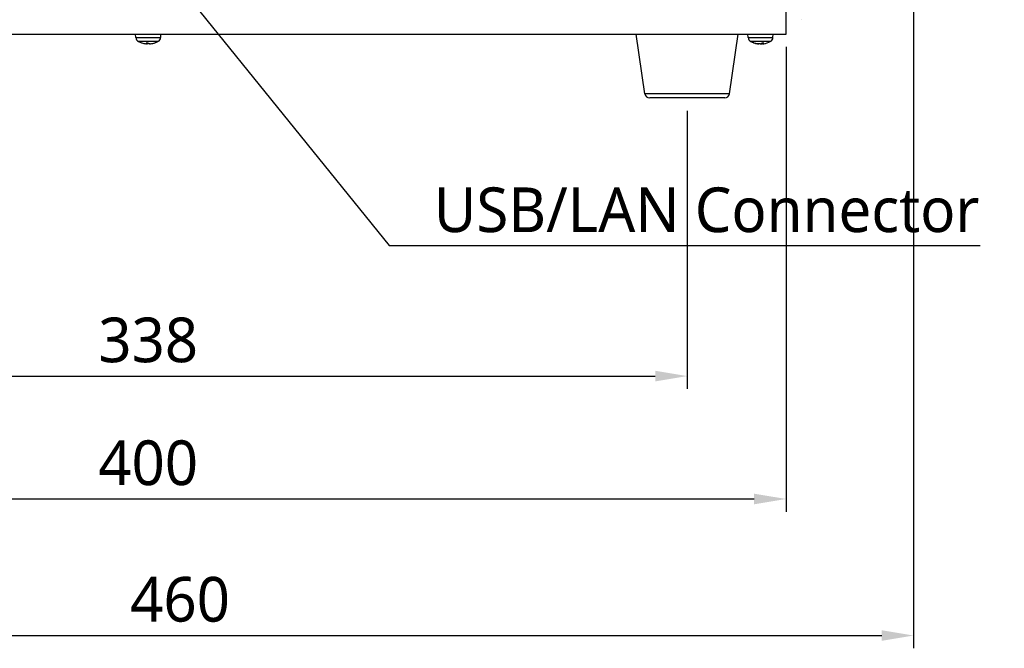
# Model space of a CAD drawing. Header units: millimetres. Extents: x 0 to 2376, y 0 to 1680.
# Tile 13 of 61: x 694 to 1003, y 542 to 739. Entities that reach past the tile are written whole.
import ezdxf

# ---------------------------------------------------------------- set-up
doc = ezdxf.new("R2010")
doc.units = ezdxf.units.MM
doc.header["$LTSCALE"] = 0.2
doc.styles.add('Rainbow-4.0 Style', font='malgunsl.ttf')
doc.dimstyles.new('Rainbow-4.0 Style', dxfattribs={"dimtxt": 3.5, "dimasz": 2.5, "dimexe": 1, "dimexo": 1, "dimgap": 1, "dimtad": 1, "dimdsep": 46, "dimtxsty": 'Rainbow-4.0 Style', "dimcen": 0, "dimclrd": 251, "dimclre": 251, "dimclrt": 7, "dimazin": 3, "dimtp": 0.1, "dimtm": 0.1, "dimtfac": 0.61, "dimtmove": 0, "dimatfit": 3, "dimfxl": 1, "dimlwd": -1, "dimlwe": -1, "dimarcsym": 1})

# ---------------------------------------------------------------- blocks, each defined once
blk = doc.blocks.new('A$Cf880349a')
for p, q in [((369, 20), (369, 173.5)), ((373.78, 24.5), (373.78, 24.5)), ((-31, 20), (369, 20)), ((165.09, 18.94), (165, 20)), ((165.09, 18.94), (172.91, 18.94)), ((172.91, 18.94), (173, 20)), ((324.75, 1.31), (322, 20)), ((351.25, 1.31), (354, 20)), ((357.09, 18.94), (357, 20)), ((357.09, 18.94), (364.91, 18.94)), ((364.91, 18.94), (365, 20)), ((172.07, 17.67), (165.93, 17.67)), ((168.4, 17.29), (168.96, 17.29)), ((168.41, 17.29), (168.97, 17.29)), ((168.52, 16.95), (168.54, 17.29)), ((168.52, 16.95), (168.55, 17.29)), ((168.72, 16.95), (168.75, 17.29)), ((169.75, 16.95), (169.75, 16.96)), ((171.13, 17.29), (171.18, 17.29)), ((171.15, 17.29), (171.23, 17.29)), ((364.07, 17.67), (357.93, 17.67)), ((358.84, 17.29), (359.04, 17.29)), ((358.88, 17.29), (359.06, 17.29)), ((360.2, 16.95), (360.21, 16.99)), ((360.4, 16.94), (360.4, 16.96)), ((361.11, 16.95), (361.1, 17.02)), ((361.51, 16.95), (361.52, 17.28)), ((361.53, 17.29), (362.05, 17.29)), ((361.54, 17.29), (362.06, 17.29)), ((361.6, 16.94), (361.57, 17.29)), ((361.62, 16.95), (361.59, 17.29)), ((351.25, 1.31), (324.75, 1.31)), ((349.76, 0), (326.24, 0))]:
    blk.add_line(p, q)
for centre, radius, start, end in [((166.69, 19.08), 1.6, 185, 241.8273), ((171.31, 19.08), 1.6, 298.1727, 355), ((358.69, 19.08), 1.6, 185, 241.8273), ((363.31, 19.08), 1.6, 298.1727, 355), ((169, 23.4), 6.5, 241.8273, 251.5812), ((169, 23.4), 6.5, 288.4188, 298.1727), ((361, 23.4), 6.5, 241.8273, 260.9062), ((361, 23.4), 6.5, 279.0938, 298.1727), ((326.24, 1.5), 1.5, 187.3338, 270), ((349.76, 1.5), 1.5, 270, 352.6662)]:
    blk.add_arc(centre, radius, start, end)
for centre, major_axis, ratio, start_param, end_param in [((169.03, 23.39), (-2.67, -5.92), 0.977246, 0.099666, 0.309754), ((169.14, 23.39), (-0.57, -6.47), 0.092399, 5.947191, 6.186175), ((169.14, 23.39), (-0.58, -6.47), 0.193377, 0.122374, 0.332461), ((168.86, 23.39), (0.58, -6.47), 0.193377, 5.921827, 6.160812), ((169.01, 23.39), (-4.46, -4.73), 0.9919, 0.857274, 1.096258), ((168.97, 23.39), (2.67, -5.92), 0.977246, 5.973431, 6.212416), ((361.06, 23.39), (-1.36, -6.36), 0.908859, 6.130882, 6.369866), ((360.96, 23.39), (1.74, -6.26), 0.945816, 5.681388, 5.920372), ((361.13, 23.39), (-0.62, -6.47), 0.407895, 0.144224, 0.383209), ((360.87, 23.39), (0.62, -6.47), 0.407895, 6.099356, 6.138961), ((361.04, 23.39), (-1.74, -6.26), 0.945816, 0.362813, 0.376469), ((360.87, 23.39), (0.6, -6.47), 0.312788, 0.076314, 0.315298), ((360.94, 23.39), (1.36, -6.36), 0.908859, 6.196504, 6.236109)]:
    blk.add_ellipse(centre, major_axis=major_axis, ratio=ratio, start_param=start_param, end_param=end_param)
for points, knots in [([(168.52, 16.95), (168.52, 16.95), (168.51, 16.94), (168.49, 16.94), (168.47, 16.94), (168.41, 16.94), (168.38, 16.94), (168.31, 16.94), (168.28, 16.95), (168.25, 16.95)], [0, 0, 0, 0, 0.01249978, 0.01249978, 0.02499956, 0.02499956, 0.03752367, 0.03752367, 0.04667661, 0.04667661, 0.04667661, 0.04667661]), ([(168.5, 16.94), (168.54, 16.94), (168.57, 16.94), (168.63, 16.94), (168.66, 16.94), (168.7, 16.94), (168.71, 16.95), (168.72, 16.95)], [0.01342116, 0.01342116, 0.01342116, 0.01342116, 0.02499956, 0.02499956, 0.03752367, 0.03752367, 0.04667661, 0.04667661, 0.04667661, 0.04667661]), ([(169.64, 16.95), (169.6, 16.95), (169.55, 16.94), (169.47, 16.94), (169.43, 16.94), (169.37, 16.94), (169.34, 16.94), (169.3, 16.94), (169.29, 16.95), (169.28, 16.95)], [0, 0, 0, 0, 0.01249978, 0.01249978, 0.02499956, 0.02499956, 0.03752367, 0.03752367, 0.04667661, 0.04667661, 0.04667661, 0.04667661]), ([(169.5, 16.94), (169.52, 16.94), (169.54, 16.94), (169.59, 16.94), (169.62, 16.94), (169.69, 16.94), (169.72, 16.95), (169.75, 16.95)], [0.01342116, 0.01342116, 0.01342116, 0.01342116, 0.02499956, 0.02499956, 0.03752367, 0.03752367, 0.04667661, 0.04667661, 0.04667661, 0.04667661]), ([(360.2, 16.95), (360.24, 16.95), (360.28, 16.94), (360.34, 16.94), (360.36, 16.94), (360.39, 16.94), (360.4, 16.94), (360.4, 16.94)], [0, 0, 0, 0, 0.01249978, 0.01249978, 0.02499956, 0.02499956, 0.03658208, 0.03658208, 0.03658208, 0.03658208]), ([(360.4, 16.94), (360.44, 16.94), (360.47, 16.94), (360.5, 16.94), (360.51, 16.94), (360.51, 16.94)], [0.01253377, 0.01253377, 0.01253377, 0.01253377, 0.02499956, 0.02499956, 0.02735511, 0.02735511, 0.02735511, 0.02735511]), ([(360.61, 16.94), (360.59, 16.94), (360.56, 16.94), (360.5, 16.94), (360.46, 16.94), (360.41, 16.94), (360.41, 16.94), (360.4, 16.94)], [0.01253377, 0.01253377, 0.01253377, 0.01253377, 0.02499956, 0.02499956, 0.03752367, 0.03752367, 0.03908244, 0.03908244, 0.03908244, 0.03908244]), ([(360.89, 16.95), (360.88, 16.95), (360.85, 16.94), (360.79, 16.94), (360.75, 16.94), (360.67, 16.94), (360.62, 16.94), (360.55, 16.94), (360.52, 16.95), (360.49, 16.95)], [0, 0, 0, 0, 0.01249978, 0.01249978, 0.02499956, 0.02499956, 0.03752367, 0.03752367, 0.04667661, 0.04667661, 0.04667661, 0.04667661]), ([(361.11, 16.95), (361.12, 16.95), (361.15, 16.94), (361.21, 16.94), (361.25, 16.94), (361.33, 16.94), (361.38, 16.94), (361.45, 16.94), (361.48, 16.95), (361.51, 16.95)], [0, 0, 0, 0, 0.01249978, 0.01249978, 0.02499956, 0.02499956, 0.03752367, 0.03752367, 0.04667661, 0.04667661, 0.04667661, 0.04667661]), ([(361.39, 16.94), (361.41, 16.94), (361.44, 16.94), (361.48, 16.94), (361.48, 16.94), (361.49, 16.94)], [0.01253377, 0.01253377, 0.01253377, 0.01253377, 0.02499956, 0.02499956, 0.02735511, 0.02735511, 0.02735511, 0.02735511]), ([(361.6, 16.94), (361.56, 16.94), (361.53, 16.94), (361.48, 16.94), (361.45, 16.94), (361.44, 16.94), (361.44, 16.94), (361.44, 16.94)], [0.01253377, 0.01253377, 0.01253377, 0.01253377, 0.02499956, 0.02499956, 0.03752367, 0.03752367, 0.03919389, 0.03919389, 0.03919389, 0.03919389]), ([(361.8, 16.95), (361.76, 16.95), (361.72, 16.94), (361.66, 16.94), (361.64, 16.94), (361.61, 16.94), (361.6, 16.94), (361.6, 16.94), (361.61, 16.95), (361.62, 16.95)], [0, 0, 0, 0, 0.01249978, 0.01249978, 0.02499956, 0.02499956, 0.03752367, 0.03752367, 0.04667661, 0.04667661, 0.04667661, 0.04667661])]:
    blk.add_open_spline(points, degree=3, knots=knots)
for points in [[(168.41, 17.29), (168.41, 17.29), (168.41, 17.29), (168.4, 17.29)], [(171.23, 17.29), (171.21, 17.29), (171.2, 17.29), (171.18, 17.29)], [(358.88, 17.29), (358.87, 17.29), (358.85, 17.29), (358.84, 17.29)], [(362.06, 17.29), (362.06, 17.29), (362.05, 17.29), (362.05, 17.29)]]:
    blk.add_open_spline(points, degree=3)
blk = doc.blocks.new('*D66')
at = {"color": 251, "linetype": 'ByBlock', "transparency": 16777216}
for p, q in [((565.63, 710.81), (565.63, 623.65)), ((903.63, 710.81), (903.63, 623.65)), ((575.63, 627.65), (893.63, 627.65))]:
    blk.add_line(p, q, dxfattribs=at)
at = {"color": 251, "transparency": 16777216}
for points in [[(575.63, 629.32), (575.63, 625.98), (565.63, 627.65)], [(893.63, 629.32), (893.63, 625.98), (903.63, 627.65)]]:
    blk.add_solid(points, dxfattribs=at)
at = {"layer": 'Defpoints', "color": 0, "transparency": 16777216}
for p in [(565.63, 714.81), (903.63, 714.81), (903.63, 627.65)]:
    blk.add_point(p, dxfattribs=at)
at = {"color": 7, "transparency": 16777216, "insert": (734.63, 638.89), "char_height": 14, "attachment_point": 5, "style": 'Rainbow-4.0 Style'}
blk.add_mtext('338', dxfattribs=at)
blk = doc.blocks.new('*D67')
at = {"color": 251, "linetype": 'ByBlock', "transparency": 16777216}
for p, q in [((534.63, 730.81), (534.63, 585.15)), ((934.63, 730.81), (934.63, 585.15)), ((544.63, 589.15), (924.63, 589.15))]:
    blk.add_line(p, q, dxfattribs=at)
at = {"color": 251, "transparency": 16777216}
for points in [[(544.63, 590.81), (544.63, 587.48), (534.63, 589.15)], [(924.63, 590.81), (924.63, 587.48), (934.63, 589.15)]]:
    blk.add_solid(points, dxfattribs=at)
at = {"layer": 'Defpoints', "color": 0, "transparency": 16777216}
for p in [(534.63, 734.81), (934.63, 734.81), (934.63, 589.15)]:
    blk.add_point(p, dxfattribs=at)
at = {"color": 7, "transparency": 16777216, "insert": (734.63, 600.39), "char_height": 14, "attachment_point": 5, "style": 'Rainbow-4.0 Style'}
blk.add_mtext('400', dxfattribs=at)
blk = doc.blocks.new('*D74')
at = {"color": 251, "linetype": 'ByBlock', "transparency": 16777216}
for p, q in [((974.63, 807.56), (974.63, 542.36)), ((514.63, 744.05), (514.63, 542.36)), ((524.63, 546.36), (964.63, 546.36))]:
    blk.add_line(p, q, dxfattribs=at)
at = {"color": 251, "transparency": 16777216}
for points in [[(524.63, 548.03), (524.63, 544.7), (514.63, 546.36)], [(964.63, 548.03), (964.63, 544.7), (974.63, 546.36)]]:
    blk.add_solid(points, dxfattribs=at)
at = {"layer": 'Defpoints', "color": 0, "transparency": 16777216}
for p in [(974.63, 811.56), (514.63, 748.05), (974.63, 546.36)]:
    blk.add_point(p, dxfattribs=at)
at = {"color": 7, "transparency": 16777216, "insert": (744.63, 557.61), "char_height": 14, "attachment_point": 5, "style": 'Rainbow-4.0 Style'}
blk.add_mtext('460', dxfattribs=at)

msp = doc.modelspace()

# ---------------------------------------------------------------- block references
msp.add_blockref('A$Cf880349a', (565.634, 714.813))

# ---------------------------------------------------------------- texts
at = {"color": 7, "insert": (824.21, 672.569), "char_height": 14, "attachment_point": 7, "style": 'Rainbow-4.0 Style'}
msp.add_mtext('USB/LAN Connector', dxfattribs=at)

# ---------------------------------------------------------------- dimensions: what is measured, and where the dimension line sits
for base, p1, p2, picture, middle in [((974.634, 546.364), (514.634, 748.048), (974.634, 811.563), '*D74', (744.634, 557.606)), ((934.634, 589.146), (534.634, 734.813), (934.634, 734.813), '*D67', (734.634, 600.389)), ((903.634, 627.648), (565.634, 714.813), (903.634, 714.813), '*D66', (734.634, 638.891))]:
    dim = msp.add_linear_dim(base=base, p1=p1, p2=p2, dimstyle='Rainbow-4.0 Style', override={"dimscale": 4})
    dim.commit()
    dim.dimension.update_dxf_attribs({"geometry": picture, "text_midpoint": middle})

# ---------------------------------------------------------------- leaders
at = {"annotation_type": 0, "has_hookline": 1, "hookline_direction": 0, "text_width": 171.35}
msp.add_leader([(739.178, 756.285), (810.21, 668.569), (820.21, 668.569)], dimstyle='Rainbow-4.0 Style', override={"dimscale": 4, "dimgap": 1, "dimtad": 1}, dxfattribs=at)

doc.saveas('drawing.dxf')
